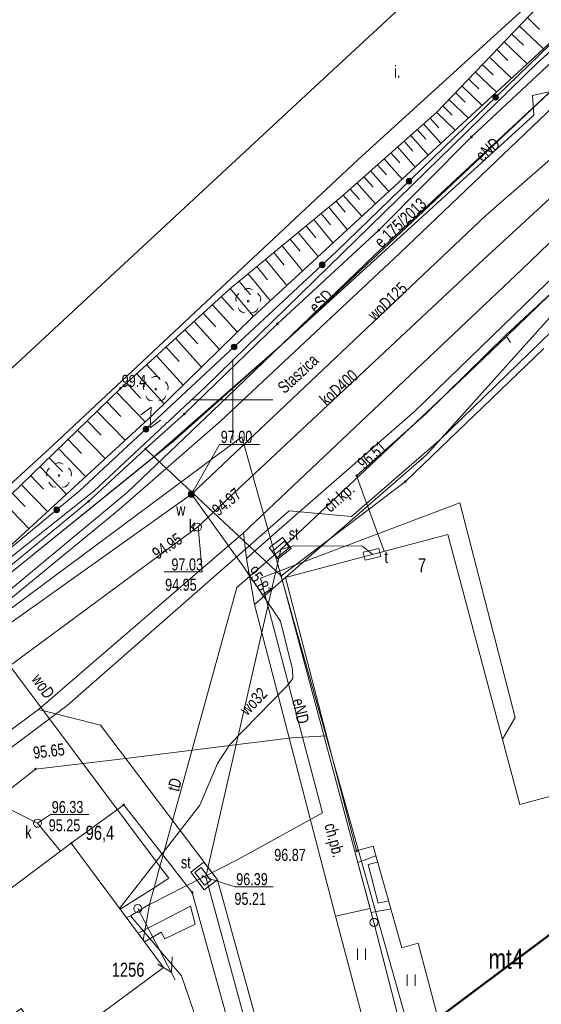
# Model space of a CAD drawing. Header units: metres. Extents: x -320 to 5572509, y -47 to 5960263.
# Tile 57 of 59: x 5572437 to 5572469, y 5960162 to 5960224. Entities that reach past the tile are written whole.
import ezdxf

# ---------------------------------------------------------------- set-up
doc = ezdxf.new("R2010")
doc.units = ezdxf.units.M
doc.header["$MEASUREMENT"] = 0
for name, color, linetype in [('000_Inne__niezydentyfikowane_', 7, 'Continuous'), ('202-Punkt_graniczny_stabilizowa', 7, 'Continuous'), ('203-Punkt_zalamania_granicy_dzi', 7, 'Continuous'), ('218-Granica_uzytku', 7, 'Continuous'), ('219-Linia_granicy', 7, 'Continuous'), ('312-Budynek__powierzchnia_', 7, 'Continuous'), ('312-Numer_ewidencyjny_budynku', 7, 'Continuous'), ('312-Numer_ewidencyjny_budynku-A', 7, 'Continuous'), ('352-schody__powierzchnia_', 7, 'Continuous'), ('403-Punkt_okreslonej_wysokosci', 7, 'Continuous'), ('403-Punkt_okreslonej_wysokosci-', 7, 'Continuous'), ('422-Kraweznik_jezdni', 7, 'Continuous'), ('423-Krawedz_chodnika', 7, 'Continuous'), ('450-Sciana_oporowa_symb__osiowy', 7, 'Continuous'), ('585-Os_przewodu-SEPOD_-_ob__pro', 7, 'Continuous'), ('801-Punkt_okreslonej_wysokosci', 7, 'Continuous'), ('902-Ogrodzenie_trwale_symb_', 7, 'Continuous'), ('991-Przehaczenie', 7, 'Continuous'), ('994-Nazwa_ulicy', 7, 'Continuous'), ('budynek_pomiar', 7, 'Continuous'), ('chodnik_kostka_prefabrykowana', 7, 'Continuous'), ('chodnik_plyty_betonowe', 7, 'Continuous'), ('drzewo_lisciaste__punkt_', 7, 'Continuous'), ('jezdnia_masa_bitumiczna', 7, 'Continuous'), ('komora_podziemna_-_przewod_tele', 7, 'Continuous'), ('kraweznik', 7, 'Continuous'), ('kraweznik__linia_', 7, 'Continuous'), ('Nowe_810-G Ogólne', 7, 'Continuous'), ('plac__powierzchnia_', 7, 'Continuous'), ('plac__powierzchnia_-Atr17', 7, 'Continuous'), ('przewod_elektroenergetyczny__li', 7, 'Continuous'), ('przewod_gazowy__linia_', 7, 'Continuous'), ('przewod_inny__linia_', 7, 'Continuous'), ('przewod_kanalizacyjny__linia_', 7, 'Continuous'), ('przewod_kanalizacyjny__linia_-A', 7, 'Continuous'), ('przewod_telekomunikacyjny__lini', 7, 'Continuous'), ('przewod_wodociagowy__linia_', 7, 'Continuous'), ('przewod_wodociagowy__linia_-Atr', 7, 'Continuous'), ('punkt_o_okreslonej_wysokosci__s', 7, 'Continuous'), ('punkt_wysokosciowy_naturalny', 7, 'Continuous'), ('punkt_wysokosciowy_naturalny-At', 7, 'Continuous'), ('rzedne_teren', 7, 'Continuous'), ('schody', 7, 'Continuous'), ('siatka500', 7, 'Continuous'), ('skarpa_nieumocniona__powierzchn', 7, 'Continuous'), ('slup_EN', 7, 'Continuous'), ('szafa_kablowa__punkt_', 7, 'Continuous'), ('szafa_sterownicza_-_siec_teleko', 7, 'Continuous'), ('szafa_telekomunikacyjna__punkt_', 7, 'Continuous'), ('trawnik', 7, 'Continuous'), ('wlaz_okragly_-_siec_kanalizacyj', 7, 'Continuous'), ('ZAKRES', 7, 'Continuous'), ('zasuwa_-_siec_wodociagowa__punk', 7, 'Continuous')]:
    doc.layers.add(name, color=color, linetype=linetype)
doc.styles.add('GENERATED_STYLE_1', font='arial.ttf')

# ---------------------------------------------------------------- blocks, each defined once
blk = doc.blocks.new('SUSM04_01')
at = {"layer": 'slup_EN', "color": 7, "lineweight": 13}
blk.add_circle((0, 0), 0.25, dxfattribs=at)
blk = doc.blocks.new('SUPE04', base_point=(0, 0))
at = {"layer": 'slup_EN', "color": 7, "lineweight": 13}
for p, q in [((0, 0), (5, 0)), ((3.65, 0.5), (4.5, 0)), ((4.5, 0), (3.65, -0.5))]:
    blk.add_line(p, q, dxfattribs=at)
blk = doc.blocks.new('EGBP04_2a')
at = {"layer": '202-Punkt_graniczny_stabilizowa', "color": 7, "lineweight": 13}
blk.add_circle((0, 0), 0.25, dxfattribs=at)
blk = doc.blocks.new('EGBP04_03')
at = {"layer": '203-Punkt_zalamania_granicy_dzi', "color": 7, "lineweight": 13}
blk.add_circle((0, 0), 0.05, dxfattribs=at)
blk = doc.blocks.new('RTPW01')
at = {"layer": '801-Punkt_okreslonej_wysokosci', "color": 7, "lineweight": 13}
blk.add_circle((0, 0), 0.05, dxfattribs=at)
blk = doc.blocks.new('991')
at = {"layer": '991-Przehaczenie', "color": 7, "lineweight": 13}
for p, q in [((-0.4, 0.5), (0.4, 0.5)), ((0.4, 0.5), (-0.4, -0.5)), ((-0.4, -0.5), (0.4, -0.5))]:
    blk.add_line(p, q, dxfattribs=at)
blk = doc.blocks.new('US22')
at = {"layer": 'wlaz_okragly_-_siec_kanalizacyj', "color": 7, "lineweight": 13}
for p, q in [((-0.2475, -0.0356), (-0.2274, 0.1039)), ((-0.2274, 0.1039), (-0.1352, 0.2103)), ((-0.1352, 0.2103), (0, 0.25)), ((0, 0.25), (0.1352, 0.2103)), ((0.1352, 0.2103), (0.2274, 0.1039)), ((0.2274, 0.1039), (0.2475, -0.0356)), ((-0.1889, -0.1637), (-0.2475, -0.0356)), ((-0.0704, -0.2399), (-0.1889, -0.1637)), ((0.0704, -0.2399), (-0.0704, -0.2399)), ((0.1889, -0.1637), (0.0704, -0.2399)), ((0.2475, -0.0356), (0.1889, -0.1637))]:
    blk.add_line(p, q, dxfattribs=at)
blk = doc.blocks.new('US17')
at = {"layer": 'szafa_kablowa__punkt_', "color": 7, "lineweight": 13}
for p, q in [((-0.5, 0.25), (0.5, 0.25)), ((-0.5, -0.25), (-0.5, 0.25)), ((0.5, -0.25), (0.5, 0.25)), ((-0.5, -0.25), (0.5, -0.25))]:
    blk.add_line(p, q, dxfattribs=at)
blk = doc.blocks.new('US19')
at = {"layer": 'szafa_sterownicza_-_siec_teleko', "color": 7, "lineweight": 13}
for p, q in [((-0.5, 0.25), (0.5, 0.25)), ((-0.5, -0.25), (-0.5, 0.25)), ((0.5, -0.25), (0.5, 0.25)), ((-0.5, -0.25), (0.5, -0.25))]:
    blk.add_line(p, q, dxfattribs=at)
blk = doc.blocks.new('PW01')
at = {"layer": 'punkt_o_okreslonej_wysokosci__s', "color": 7, "lineweight": 13}
for p, q in [((-0.045, 0), (-0.0318, 0.0318)), ((-0.0318, -0.0318), (-0.045, 0)), ((-0.0318, 0.0318), (0, 0.045)), ((0, 0.045), (0.0318, 0.0318)), ((0.0318, 0.0318), (0.045, 0)), ((0.045, 0), (0.0318, -0.0318)), ((0, -0.045), (-0.0318, -0.0318)), ((0.0318, -0.0318), (0, -0.045))]:
    blk.add_line(p, q, dxfattribs=at)
blk = doc.blocks.new('SUUS25')
at = {"layer": 'zasuwa_-_siec_wodociagowa__punk', "color": 7, "lineweight": 13}
for radius in [0.2, 0.18, 0.16, 0.14, 0.12, 0.1, 0.08, 0.06, 0.04, 0.02]:
    blk.add_circle((0, 0), radius, dxfattribs=at)
blk = doc.blocks.new('OP021')
at = {"layer": 'drzewo_lisciaste__punkt_', "color": 7, "lineweight": 13}
for p, q in [((-0.261, 0.7031), (-0.0939, 0.7888)), ((-0.0939, 0.7888), (0.0939, 0.7888)), ((0.0939, 0.7888), (0.261, 0.7031)), ((-0.7787, 0.1556), (-0.7206, 0.3337)), ((-0.7494, -0.0294), (-0.7787, 0.1556)), ((-0.7206, 0.3337), (-0.5879, 0.4658)), ((-0.05, 0), (-0.0354, 0.0354)), ((-0.0354, -0.0354), (-0.05, 0)), ((-0.0354, 0.0354), (0, 0.05)), ((0, 0.05), (0.0354, 0.0354)), ((0.0354, 0.0354), (0.05, 0)), ((0.05, 0), (0.0354, -0.0354)), ((0.5879, 0.4658), (0.7206, 0.3337)), ((0.7206, 0.3337), (0.7787, 0.1556)), ((0.7787, 0.1556), (0.7494, -0.0294)), ((-0.5394, -0.5834), (-0.6244, -0.4155)), ((-0.3871, -0.694), (-0.5394, -0.5834)), ((0, -0.05), (-0.0354, -0.0354)), ((0.0354, -0.0354), (0, -0.05)), ((0.5394, -0.5834), (0.3871, -0.694)), ((0.6244, -0.4155), (0.5394, -0.5834)), ((-0.201, -0.7226), (-0.3871, -0.694)), ((0.3871, -0.694), (0.201, -0.7226))]:
    blk.add_line(p, q, dxfattribs=at)
blk = doc.blocks.new('PTTU04_01')
at = {"layer": 'trawnik', "color": 7, "lineweight": 13}
for p, q in [((-0.25, -0.35), (-0.25, 0.35)), ((0.25, -0.35), (0.25, 0.35))]:
    blk.add_line(p, q, dxfattribs=at)
blk = doc.blocks.new('RTPW02')
at = {"layer": 'rzedne_teren', "color": 7, "lineweight": 13}
blk.add_circle((0, 0), 0.05, dxfattribs=at)

msp = doc.modelspace()

# ---------------------------------------------------------------- linework, layer by layer
at = {"layer": '000_Inne__niezydentyfikowane_', "color": 7, "lineweight": 13, "flags": 128}
for points in [[(5572468.34, 5960223.79), (5572469.1, 5960223.05)], [(5572467.84, 5960223.27), (5572469.34, 5960221.84)], [(5572466.89, 5960222.28), (5572468.33, 5960220.9)], [(5572467.36, 5960222.77), (5572468.1, 5960222.07)], [(5572466.43, 5960221.79), (5572467.13, 5960221.12)], [(5572465.98, 5960221.32), (5572467.35, 5960220.01)], [(5572465.1, 5960220.41), (5572466.42, 5960219.15)], [(5572465.53, 5960220.86), (5572466.21, 5960220.22)], [(5572464.68, 5960219.97), (5572465.32, 5960219.35)], [(5572464.26, 5960219.53), (5572465.53, 5960218.32)], [(5572463.46, 5960218.69), (5572464.67, 5960217.53)], [(5572463.86, 5960219.11), (5572464.47, 5960218.52)], [(5572463.07, 5960218.29), (5572463.66, 5960217.72)], [(5572462.29, 5960217.53), (5572462.82, 5960216.93)], [(5572462.69, 5960217.89), (5572463.85, 5960216.78)], [(5572461.48, 5960216.82), (5572462.02, 5960216.21)], [(5572461.88, 5960217.17), (5572462.96, 5960215.96)], [(5572460.67, 5960216.09), (5572461.21, 5960215.47)], [(5572461.07, 5960216.46), (5572462.16, 5960215.23)], [(5572460.25, 5960215.73), (5572461.36, 5960214.48)], [(5572459.42, 5960214.99), (5572460.54, 5960213.73)], [(5572459.84, 5960215.36), (5572460.4, 5960214.74)], [(5572458.58, 5960214.25), (5572459.71, 5960212.97)], [(5572459.01, 5960214.62), (5572459.57, 5960213.99)], [(5572458.16, 5960213.87), (5572458.73, 5960213.23)], [(5572457.3, 5960213.11), (5572457.88, 5960212.46)], [(5572457.73, 5960213.49), (5572458.88, 5960212.2)], [(5572456.87, 5960212.73), (5572458.03, 5960211.42)], [(5572455.97, 5960211.98), (5572457.12, 5960210.59)], [(5572456.43, 5960212.36), (5572456.99, 5960211.67)], [(5572455.04, 5960211.21), (5572456.23, 5960209.77)], [(5572455.51, 5960211.6), (5572456.09, 5960210.89)], [(5572454.56, 5960210.82), (5572455.17, 5960210.08)], [(5572453.57, 5960210), (5572454.2, 5960209.24)], [(5572454.07, 5960210.41), (5572455.31, 5960208.91)], [(5572453.07, 5960209.59), (5572454.35, 5960208.03)], [(5572452.03, 5960208.73), (5572453.36, 5960207.12)], [(5572452.55, 5960209.16), (5572453.2, 5960208.37)], [(5572451.49, 5960208.29), (5572452.17, 5960207.47)], [(5572450.95, 5960207.84), (5572452.33, 5960206.17)], [(5572449.84, 5960206.92), (5572451.27, 5960205.2)], [(5572450.4, 5960207.38), (5572451.1, 5960206.53)], [(5572449.28, 5960206.42), (5572450.05, 5960205.58)], [(5572448.73, 5960205.92), (5572450.27, 5960204.22)], [(5572448.16, 5960205.4), (5572448.95, 5960204.54)], [(5572447.59, 5960204.88), (5572449.18, 5960203.14)], [(5572446.43, 5960203.83), (5572448.05, 5960202.04)], [(5572447.02, 5960204.36), (5572447.82, 5960203.48)], [(5572445.84, 5960203.29), (5572446.66, 5960202.38)], [(5572445.24, 5960202.74), (5572446.9, 5960200.91)], [(5572444.63, 5960202.19), (5572445.47, 5960201.26)], [(5572444.01, 5960201.63), (5572445.72, 5960199.75)], [(5572443.39, 5960201.06), (5572444.25, 5960200.11)], [(5572442.76, 5960200.48), (5572444.55, 5960198.63)], [(5572442.15, 5960199.88), (5572443.03, 5960198.97)], [(5572441.53, 5960199.29), (5572443.29, 5960197.48)], [(5572440.93, 5960198.7), (5572441.8, 5960197.8)], [(5572440.33, 5960198.12), (5572442.05, 5960196.34)], [(5572439.73, 5960197.55), (5572440.58, 5960196.66)], [(5572439.14, 5960196.97), (5572440.83, 5960195.23)], [(5572438.55, 5960196.41), (5572439.39, 5960195.54)], [(5572437.4, 5960195.29), (5572438.22, 5960194.44)], [(5572437.98, 5960195.85), (5572439.64, 5960194.13)], [(5572436.83, 5960194.74), (5572438.46, 5960193.06)], [(5572436.27, 5960194.2), (5572437.08, 5960193.36)], [(5572435.71, 5960193.66), (5572437.31, 5960192)]]:
    msp.add_lwpolyline(points, dxfattribs=at)
at = {"layer": '218-Granica_uzytku', "color": 3, "lineweight": 18, "flags": 128}
for points in [[(5572464.86, 5960216.36), (5572472.066, 5960223.073)], [(5572472.066, 5960223.073), (5572464.86, 5960216.36)], [(5572459.08, 5960210.54), (5572464.86, 5960216.36)], [(5572464.86, 5960216.36), (5572459.08, 5960210.54)], [(5572452.78, 5960204.73), (5572459.08, 5960210.54)], [(5572459.08, 5960210.54), (5572452.78, 5960204.73)], [(5572446.99, 5960199.12), (5572452.78, 5960204.73)], [(5572452.78, 5960204.73), (5572446.99, 5960199.12)], [(5572460.75, 5960194.92), (5572469.37, 5960203.19)], [(5572469.37, 5960203.19), (5572460.75, 5960194.92)], [(5572444.57, 5960196.95), (5572446.99, 5960199.12)], [(5572446.99, 5960199.12), (5572444.57, 5960196.95)], [(5572441.03, 5960193.69), (5572444.57, 5960196.95)], [(5572444.57, 5960196.95), (5572441.03, 5960193.69)], [(5572453.02, 5960189.05), (5572460.75, 5960194.92)], [(5572460.75, 5960194.92), (5572453.02, 5960189.05)], [(5572435.23, 5960188.92), (5572441.03, 5960193.69)], [(5572441.03, 5960193.69), (5572435.23, 5960188.92)], [(5572458.79, 5960167.49), (5572453.02, 5960189.05)], [(5572453.02, 5960189.05), (5572458.79, 5960167.49)], [(5572443.21, 5960174.8), (5572439.94, 5960172.41)], [(5572439.94, 5960172.41), (5572443.21, 5960174.8)], [(5572447.48, 5960169.35), (5572443.21, 5960174.8)], [(5572443.21, 5960174.8), (5572447.48, 5960169.35)], [(5572439.94, 5960172.41), (5572435.61, 5960169.18)], [(5572435.61, 5960169.18), (5572439.94, 5960172.41)], [(5572460.19, 5960123.56), (5572447.48, 5960169.35)], [(5572447.48, 5960169.35), (5572460.19, 5960123.56)], [(5572470.58, 5960121.68), (5572458.79, 5960167.49)], [(5572458.79, 5960167.49), (5572470.58, 5960121.68)]]:
    msp.add_lwpolyline(points, dxfattribs=at)
at = {"layer": '219-Linia_granicy', "color": 178, "lineweight": 18, "flags": 128}
for points in [[(5572472.066, 5960223.073), (5572464.86, 5960216.36)], [(5572464.86, 5960216.36), (5572459.08, 5960210.54)], [(5572459.08, 5960210.54), (5572452.78, 5960204.73)], [(5572452.78, 5960204.73), (5572446.99, 5960199.12)], [(5572469.37, 5960203.19), (5572460.75, 5960194.92)], [(5572446.99, 5960199.12), (5572444.57, 5960196.95)], [(5572444.57, 5960196.95), (5572441.03, 5960193.69)], [(5572453.02, 5960189.05), (5572444.57, 5960196.95)], [(5572460.75, 5960194.92), (5572453.02, 5960189.05)], [(5572441.03, 5960193.69), (5572435.23, 5960188.92)], [(5572458.79, 5960167.49), (5572453.02, 5960189.05)], [(5572443.21, 5960174.8), (5572439.94, 5960172.41)], [(5572447.48, 5960169.35), (5572443.21, 5960174.8)], [(5572439.94, 5960172.41), (5572435.61, 5960169.18)], [(5572460.19, 5960123.56), (5572447.48, 5960169.35)], [(5572470.58, 5960121.68), (5572458.79, 5960167.49)]]:
    msp.add_lwpolyline(points, dxfattribs=at)
at = {"layer": '312-Budynek__powierzchnia_', "color": 7, "lineweight": 13, "flags": 128}
for points in [[(5572453.28, 5960188.94), (5572463.38, 5960191.63)], [(5572463.38, 5960191.63), (5572467.88, 5960174.82)], [(5572457.71, 5960171.94), (5572453.28, 5960188.94)], [(5572467.88, 5960174.82), (5572470.34, 5960175.48)], [(5572458.73, 5960172.23), (5572457.71, 5960171.94)], [(5572460.53, 5960165.91), (5572458.73, 5960172.23)], [(5572461.54, 5960166.2), (5572460.53, 5960165.91)], [(5572466.78, 5960146.46), (5572461.54, 5960166.2)]]:
    msp.add_lwpolyline(points, dxfattribs=at)
at = {"layer": '352-schody__powierzchnia_', "color": 7, "lineweight": 13, "flags": 128}
for points in [[(5572459.84, 5960168.34), (5572458.62, 5960168.11), (5572457.79, 5960171.21), (5572458.9, 5960171.63)], [(5572458.558, 5960168.343), (5572457.79, 5960171.21), (5572458.9, 5960171.63)], [(5572459.69, 5960168.82), (5572459.05, 5960168.68), (5572458.43, 5960171.09), (5572459.01, 5960171.23)], [(5572459.69, 5960168.82), (5572459.05, 5960168.68), (5572458.43, 5960171.09), (5572459.01, 5960171.23)], [(5572459.84, 5960168.34), (5572458.62, 5960168.11), (5572458.558, 5960168.343)]]:
    msp.add_lwpolyline(points, dxfattribs=at)
at = {"layer": '422-Kraweznik_jezdni', "color": 7, "lineweight": 13, "flags": 128}
for points in [[(5572404.041, 5960202.043), (5572404.06, 5960201.91), (5572405.93, 5960191.32), (5572408.75, 5960179.61), (5572409.75, 5960177.07), (5572411.3, 5960175.33), (5572412.83, 5960174.17), (5572413.97, 5960173.91), (5572415.48, 5960173.74), (5572416.54, 5960174.05), (5572423.06, 5960178.16), (5572429.5, 5960182.41), (5572433.49, 5960185.45), (5572442.93, 5960193.17), (5572449.24, 5960198.68), (5572460.4, 5960209.13), (5572470.47, 5960218.72), (5572472.776, 5960220.901)], [(5572474.812, 5960214.668), (5572468, 5960208.1)], [(5572468, 5960208.1), (5572450.66, 5960191.72)], [(5572437.9, 5960180.74), (5572420.52, 5960167.87)], [(5572437.9, 5960180.74), (5572441.76, 5960179.75)], [(5572441.76, 5960179.75), (5572449.04, 5960170.14)], [(5572449.04, 5960170.14), (5572455.38, 5960147.24)], [(5572456.4, 5960167.87), (5572464.15, 5960138.66)]]:
    msp.add_lwpolyline(points, dxfattribs=at)
at = {"layer": '423-Krawedz_chodnika', "color": 7, "lineweight": 13, "flags": 128}
for points in [[(5572475.01, 5960212.54), (5572461.339, 5960199.293)], [(5572462.06, 5960196.587), (5572473, 5960208.76)]]:
    msp.add_lwpolyline(points, dxfattribs=at)
at = {"layer": '450-Sciana_oporowa_symb__osiowy', "color": 7, "lineweight": 13, "flags": 128}
msp.add_lwpolyline([(5572417.92, 5960177.44), (5572427.52, 5960183.57), (5572434.39, 5960188.8), (5572441.34, 5960194.32), (5572448.3, 5960200.81), (5572455.04, 5960207.39), (5572468.97, 5960220.97), (5572471.893, 5960223.603)], dxfattribs=at)
at = {"layer": '585-Os_przewodu-SEPOD_-_ob__pro', "color": 1, "lineweight": 18, "flags": 128}
msp.add_lwpolyline([(5572472.512, 5960221.71), (5572470.4, 5960219.76), (5572453.01, 5960203.41), (5572445.09, 5960196.46), (5572435.13, 5960188.41), (5572429.07, 5960183.88), (5572427.56, 5960182.46), (5572424.36, 5960180.41), (5572414.43, 5960174.42), (5572413.1, 5960174.45), (5572411.1, 5960175.98), (5572408.97, 5960180.3), (5572401.73, 5960178.88), (5572397.411, 5960199.08)], dxfattribs=at)
at = {"layer": '902-Ogrodzenie_trwale_symb_', "color": 7, "lineweight": 13, "flags": 128}
msp.add_lwpolyline([(5572471.753, 5960224.031), (5572456.47, 5960209.24), (5572440.44, 5960194.31), (5572434.48, 5960189.41), (5572432.64, 5960187.89), (5572426.05, 5960183.16), (5572418.66, 5960178.76), (5572414.82, 5960187.15), (5572413.38, 5960203.33), (5572413.093, 5960206.586)], dxfattribs=at)
at = {"layer": '902-Ogrodzenie_trwale_symb_', "color": 7, "lineweight": 13}
for centre, radius in [((5572466.364, 5960218.815), 0.175), ((5572466.364, 5960218.815), 0.157), ((5572466.364, 5960218.815), 0.14), ((5572466.364, 5960218.815), 0.122), ((5572466.364, 5960218.815), 0.105), ((5572466.364, 5960218.815), 0.0875), ((5572466.364, 5960218.815), 0.07), ((5572466.364, 5960218.815), 0.0525), ((5572466.364, 5960218.815), 0.035), ((5572460.975, 5960213.599), 0.175), ((5572460.975, 5960213.599), 0.157), ((5572460.975, 5960213.599), 0.14), ((5572460.975, 5960213.599), 0.122), ((5572460.975, 5960213.599), 0.105), ((5572460.975, 5960213.599), 0.0875), ((5572460.975, 5960213.599), 0.07), ((5572460.975, 5960213.599), 0.0525), ((5572460.975, 5960213.599), 0.035), ((5572455.569, 5960208.401), 0.175), ((5572455.569, 5960208.401), 0.157), ((5572455.569, 5960208.401), 0.14), ((5572455.569, 5960208.401), 0.122), ((5572455.569, 5960208.401), 0.105), ((5572455.569, 5960208.401), 0.0875), ((5572455.569, 5960208.401), 0.07), ((5572455.569, 5960208.401), 0.0525), ((5572455.569, 5960208.401), 0.035), ((5572450.081, 5960203.289), 0.175), ((5572450.081, 5960203.289), 0.157), ((5572450.081, 5960203.289), 0.14), ((5572450.081, 5960203.289), 0.122), ((5572450.081, 5960203.289), 0.105), ((5572450.081, 5960203.289), 0.0875), ((5572450.081, 5960203.289), 0.07), ((5572450.081, 5960203.289), 0.0525), ((5572450.081, 5960203.289), 0.035), ((5572444.592, 5960198.178), 0.175), ((5572444.592, 5960198.178), 0.157), ((5572444.592, 5960198.178), 0.14), ((5572444.592, 5960198.178), 0.122), ((5572444.592, 5960198.178), 0.105), ((5572444.592, 5960198.178), 0.0875), ((5572444.592, 5960198.178), 0.07), ((5572444.592, 5960198.178), 0.0525), ((5572444.592, 5960198.178), 0.035), ((5572439.03, 5960193.151), 0.175), ((5572439.03, 5960193.151), 0.157), ((5572439.03, 5960193.151), 0.14), ((5572439.03, 5960193.151), 0.122), ((5572439.03, 5960193.151), 0.105), ((5572439.03, 5960193.151), 0.0875), ((5572439.03, 5960193.151), 0.07), ((5572439.03, 5960193.151), 0.0525), ((5572439.03, 5960193.151), 0.035)]:
    msp.add_circle(centre, radius, dxfattribs=at)
at = {"layer": 'budynek_pomiar', "color": 7, "lineweight": 13, "flags": 128}
msp.add_lwpolyline([(5572434.17, 5960171.16), (5572435.61, 5960169.18), (5572439.94, 5960172.41), (5572445.69, 5960164.68), (5572438.73, 5960159.54), (5572436.83, 5960162.14), (5572428.08, 5960155.75), (5572426.16, 5960158.38), (5572424.95, 5960157.49), (5572421.83, 5960161.69), (5572423.02, 5960162.68)], close=True, dxfattribs=at)
for points in [[(5572439.94, 5960172.41), (5572439.273, 5960171.912)], [(5572442.982, 5960168.321), (5572442.954, 5960168.358)]]:
    msp.add_lwpolyline(points, dxfattribs=at)
at = {"layer": 'chodnik_kostka_prefabrykowana', "color": 7, "lineweight": 13, "flags": 128}
for points in [[(5572461.339, 5960199.293), (5572452.562, 5960191.636)], [(5572462.06, 5960196.587), (5572453.28, 5960188.94)], [(5572450.844, 5960190.137), (5572452.562, 5960191.636)], [(5572451.357, 5960187.265), (5572453.28, 5960188.94)]]:
    msp.add_lwpolyline(points, dxfattribs=at)
at = {"layer": 'chodnik_plyty_betonowe', "color": 7, "lineweight": 13, "flags": 128}
msp.add_lwpolyline([(5572456.4, 5960167.87), (5572458.558, 5960168.343)], dxfattribs=at)
at = {"layer": 'jezdnia_masa_bitumiczna', "color": 7, "lineweight": 13, "flags": 128}
msp.add_lwpolyline([(5572437.9, 5960180.74), (5572450.66, 5960191.72)], dxfattribs=at)
at = {"layer": 'komora_podziemna_-_przewod_tele', "color": 30, "lineweight": 18, "flags": 128}
for points in [[(5572452.26, 5960190.79), (5572453.09, 5960191.44), (5572453.63, 5960190.76), (5572452.8, 5960190.1)], [(5572448.2, 5960171.24), (5572449.04, 5960170.14), (5572448.22, 5960169.51), (5572447.38, 5960170.62)]]:
    msp.add_lwpolyline(points, close=True, dxfattribs=at)
at = {"layer": 'kraweznik', "color": 7, "lineweight": 13, "flags": 128}
for points in [[(5572450.844, 5960190.137), (5572450.66, 5960191.72)], [(5572451.357, 5960187.265), (5572450.844, 5960190.137)], [(5572456.4, 5960167.87), (5572451.357, 5960187.265)]]:
    msp.add_lwpolyline(points, dxfattribs=at)
at = {"layer": 'kraweznik__linia_', "color": 7, "lineweight": 13, "flags": 128}
for points in [[(5572469.031, 5960232.365), (5572454.84, 5960219.22), (5572435.08, 5960200.91), (5572422.63, 5960189.41)], [(5572422.63, 5960189.41), (5572425.98, 5960185.44), (5572438.83, 5960197.21), (5572457.78, 5960214.94), (5572470.847, 5960226.805)]]:
    msp.add_lwpolyline(points, dxfattribs=at)
at = {"layer": 'Nowe_810-G Ogólne', "color": 6, "lineweight": 50}
msp.add_line((5572412.905, 5960124.279), (5572470.053, 5960166.963), dxfattribs=at)
at = {"layer": 'plac__powierzchnia_', "color": 7, "lineweight": 13, "flags": 128}
for points in [[(5572469.031, 5960232.365), (5572454.84, 5960219.22), (5572435.08, 5960200.91), (5572422.63, 5960189.41)], [(5572422.63, 5960189.41), (5572425.98, 5960185.44), (5572438.83, 5960197.21), (5572457.78, 5960214.94), (5572470.847, 5960226.805)]]:
    msp.add_lwpolyline(points, dxfattribs=at)
at = {"layer": 'przewod_elektroenergetyczny__li', "color": 1, "lineweight": 18, "flags": 128}
for points in [[(5572396.935, 5960198.916), (5572400.94, 5960178.88), (5572401.78, 5960174.63), (5572410.43, 5960177.46), (5572411.31, 5960178.71), (5572413.9, 5960176.69), (5572417.05, 5960176.14), (5572427.22, 5960182.49), (5572435.13, 5960188.41), (5572435.28, 5960187.82), (5572435.13, 5960188.41), (5572446.28, 5960197.41), (5572453.01, 5960203.41), (5572468.74, 5960217.71), (5572468.67, 5960218.93), (5572470.06, 5960219.24), (5572472.496, 5960221.757)], [(5572397.501, 5960199.112), (5572397.85, 5960197.29), (5572400.58, 5960184.39), (5572401.57, 5960178.52), (5572409.18, 5960180.53), (5572410.55, 5960177.49), (5572411.1, 5960175.98), (5572416.11, 5960174.85), (5572429.42, 5960182.69), (5572435.18, 5960187.41), (5572443.43, 5960194.24), (5572449.65, 5960200.16), (5572458.85, 5960209.02), (5572470.4, 5960219.76), (5572472.512, 5960221.71)], [(5572452.089, 5960187.515), (5572451.72, 5960188.91), (5572464.14, 5960193.59), (5572467.58, 5960180.24), (5572466.79, 5960178.89)], [(5572453.463, 5960182.319), (5572452.089, 5960187.515)], [(5572444.807, 5960168.604), (5572450.36, 5960171.43), (5572455.58, 5960174.31), (5572453.463, 5960182.319)], [(5572443.62, 5960167.89), (5572444.76, 5960168.58)], [(5572444.76, 5960168.58), (5572444.807, 5960168.604)], [(5572443.377, 5960167.79), (5572443.62, 5960167.89)], [(5572443.62, 5960167.89), (5572446.81, 5960164.17), (5572449.17, 5960157.26), (5572450.31, 5960152.83), (5572450.4, 5960152.11), (5572450.66, 5960151.67), (5572452.71, 5960144.06), (5572457.52, 5960126.59), (5572457.83, 5960125.52)]]:
    msp.add_lwpolyline(points, dxfattribs=at)
at = {"layer": 'przewod_gazowy__linia_', "color": 30, "lineweight": 18, "flags": 128}
msp.add_lwpolyline([(5572404.21, 5960152.58), (5572418.23, 5960154.05), (5572417.58, 5960164.44), (5572427.01, 5960171.29), (5572432.69, 5960175.69), (5572435.05, 5960177.51), (5572439.69, 5960180.99), (5572453.51, 5960193.09), (5572457.4, 5960192.74), (5572462.85, 5960197.46), (5572476.202, 5960210.411)], dxfattribs=at)
at = {"layer": 'przewod_inny__linia_', "color": 7, "lineweight": 13, "flags": 128}
for points in [[(5572459.42, 5960190.58), (5572457.71, 5960195.28), (5572462.02, 5960199.13), (5572467.03, 5960204.05), (5572475.667, 5960212.049)], [(5572404.266, 5960202.15), (5572405.79, 5960192.47), (5572407.8, 5960182.86), (5572410.42, 5960178.28), (5572412.32, 5960176.18), (5572413.53, 5960174.38), (5572417.26, 5960164.84), (5572418.86, 5960161.89), (5572425.16, 5960167.22), (5572434.48, 5960174.5), (5572437.72, 5960177.03), (5572443.31, 5960177.69), (5572453.66, 5960178.97), (5572455.85, 5960179.09)]]:
    msp.add_lwpolyline(points, dxfattribs=at)
at = {"layer": 'przewod_kanalizacyjny__linia_', "color": 34, "lineweight": 18, "flags": 128}
for points in [[(5572410.48, 5960164.95), (5572417.21, 5960169.65), (5572428.89, 5960178.15), (5572447.8, 5960192.08), (5572465.32, 5960208.46), (5572474.18, 5960216.603)], [(5572428.89, 5960178.15), (5572437.84, 5960173.66), (5572439.273, 5960171.912)]]:
    msp.add_lwpolyline(points, dxfattribs=at)
at = {"layer": 'przewod_telekomunikacyjny__lini', "color": 30, "lineweight": 18, "flags": 128}
for points in [[(5572452.99, 5960190.69), (5572464.18, 5960201.2), (5572467.05, 5960203.93), (5572467.3, 5960203.56), (5572467.05, 5960203.93), (5572475.606, 5960212.236)], [(5572461.13, 5960123.78), (5572460.83, 5960124.44), (5572452.78, 5960153.93), (5572448.33, 5960170.33), (5572452.99, 5960190.69)], [(5572451.062, 5960189.03), (5572452.99, 5960190.69)], [(5572452.99, 5960190.69), (5572453.76, 5960190.92), (5572458.07, 5960190.9), (5572458.67, 5960190.39)], [(5572445.721, 5960171.923), (5572450.25, 5960188.33), (5572451.062, 5960189.03)], [(5572445.46, 5960170.976), (5572445.721, 5960171.923)], [(5572445.094, 5960169.648), (5572445.46, 5960170.976)], [(5572444.807, 5960168.604), (5572444.81, 5960168.62), (5572445.094, 5960169.648)], [(5572444.429, 5960166.375), (5572444.807, 5960168.604)]]:
    msp.add_lwpolyline(points, dxfattribs=at)
at = {"layer": 'przewod_wodociagowy__linia_', "color": 7, "lineweight": 20, "flags": 128}
for points in [[(5572434.81, 5960185.17), (5572447.42, 5960194.13), (5572465.76, 5960211.47), (5572473.621, 5960218.314)], [(5572447.42, 5960194.13), (5572450.73, 5960189.52), (5572451.062, 5960189.03)], [(5572451.062, 5960189.03), (5572452.089, 5960187.515)], [(5572452.089, 5960187.515), (5572452.96, 5960186.23), (5572453.71, 5960183.22), (5572453.74, 5960182.66), (5572453.463, 5960182.319)], [(5572434.81, 5960185.17), (5572445.228, 5960171.286)], [(5572453.463, 5960182.319), (5572453.3, 5960182.12), (5572449.82, 5960178.55), (5572449.05, 5960177.38), (5572447.94, 5960174.78), (5572445.721, 5960171.923)], [(5572445.721, 5960171.923), (5572445.228, 5960171.286)], [(5572445.228, 5960171.286), (5572442.954, 5960168.358)], [(5572445.46, 5960170.976), (5572446.02, 5960170.23), (5572445.094, 5960169.648)], [(5572445.228, 5960171.286), (5572445.46, 5960170.976)], [(5572445.094, 5960169.648), (5572442.982, 5960168.321)]]:
    msp.add_lwpolyline(points, dxfattribs=at)
at = {"layer": 'punkt_o_okreslonej_wysokosci__s', "color": 7, "lineweight": 13, "flags": 128}
msp.add_lwpolyline([(5572447.42, 5960194.13), (5572449.17, 5960197.22), (5572451.665, 5960197.22)], dxfattribs=at)
at = {"layer": 'punkt_o_okreslonej_wysokosci__s', "color": 34, "lineweight": 18, "flags": 128}
for points in [[(5572447.848, 5960192.111), (5572448.101, 5960189.291), (5572445.72, 5960189.291)], [(5572437.84, 5960173.66), (5572438.647, 5960174.198), (5572441.028, 5960174.198)]]:
    msp.add_lwpolyline(points, dxfattribs=at)
at = {"layer": 'punkt_o_okreslonej_wysokosci__s', "color": 30, "lineweight": 18, "flags": 128}
msp.add_lwpolyline([(5572448.13, 5960170.35), (5572450.132, 5960169.71), (5572452.513, 5960169.71)], dxfattribs=at)
at = {"layer": 'schody', "color": 7, "lineweight": 13, "flags": 128}
msp.add_lwpolyline([(5572444.11, 5960166.81), (5572447.36, 5960168.5), (5572447.66, 5960167.37), (5572445.77, 5960166.46), (5572445.54, 5960166.88), (5572444.5, 5960166.28)], close=True, dxfattribs=at)
at = {"layer": 'siatka500', "color": 7, "lineweight": 13, "flags": 128}
for points in [[(5572450, 5960197.5), (5572450, 5960202.5)], [(5572447.5, 5960200), (5572452.5, 5960200)]]:
    msp.add_lwpolyline(points, dxfattribs=at)
at = {"layer": 'skarpa_nieumocniona__powierzchn', "color": 7, "lineweight": 13, "flags": 128}
msp.add_lwpolyline([(5572470.944, 5960226.51), (5572462.68, 5960217.88), (5572456.84, 5960212.7), (5572449.8, 5960206.89), (5572443, 5960200.71), (5572433.4, 5960191.42), (5572433.1, 5960190.58), (5572434.48, 5960189.41), (5572445.01, 5960199.05), (5572451.24, 5960205.17), (5572471.747, 5960224.051)], dxfattribs=at)
at = {"layer": 'ZAKRES', "color": 7, "lineweight": 13, "flags": 128}
msp.add_lwpolyline([(5572411.424, 5960168.614), (5572426.913, 5960081.006), (5572469.699, 5960089.619), (5572465.103, 5960112.452), (5572474.101, 5960114.263), (5572450.557, 5960197.688)], close=True, dxfattribs=at)

# ---------------------------------------------------------------- block references
at = {"layer": '202-Punkt_graniczny_stabilizowa', "color": 7, "lineweight": 13}
msp.add_blockref('EGBP04_2a', (5572458.79, 5960167.49), dxfattribs=at)
at = {"layer": '203-Punkt_zalamania_granicy_dzi', "color": 7, "lineweight": 13}
for p in [(5572464.86, 5960216.36), (5572459.08, 5960210.54), (5572452.78, 5960204.73), (5572446.99, 5960199.12), (5572444.57, 5960196.95), (5572460.75, 5960194.92), (5572441.03, 5960193.69), (5572453.02, 5960189.05), (5572443.21, 5960174.8), (5572439.94, 5960172.41), (5572447.48, 5960169.35)]:
    msp.add_blockref('EGBP04_03', p, dxfattribs=at)
at = {"layer": '403-Punkt_okreslonej_wysokosci', "color": 7, "lineweight": 13, "rotation": 0.0008399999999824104}
msp.add_blockref('RTPW01', (5572457.71, 5960171.94), dxfattribs=at)
at = {"layer": '991-Przehaczenie', "color": 7, "lineweight": 13, "rotation": 35.7984}
msp.add_blockref('991', (5572444.89, 5960198.9), dxfattribs=at)
at = {"layer": 'drzewo_lisciaste__punkt_', "color": 94, "lineweight": 18}
for p in [(5572450.96, 5960206.14), (5572445.2, 5960200.66), (5572439.18, 5960195.29)]:
    msp.add_blockref('OP021', p, dxfattribs=at)
at = {"layer": 'punkt_o_okreslonej_wysokosci__s', "color": 7, "lineweight": 13, "rotation": 0.0008399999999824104}
for p in [(5572457.71, 5960195.28), (5572437.72, 5960177.03)]:
    msp.add_blockref('PW01', p, dxfattribs=at)
at = {"layer": 'punkt_o_okreslonej_wysokosci__s', "color": 30, "lineweight": 18, "rotation": 306.86474}
msp.add_blockref('PW01', (5572448.13, 5960170.35), dxfattribs=at)
at = {"layer": 'punkt_wysokosciowy_naturalny', "color": 7, "lineweight": 13}
msp.add_blockref('RTPW01', (5572443, 5960200.71), dxfattribs=at)
at = {"layer": 'rzedne_teren', "color": 7, "lineweight": 13}
msp.add_blockref('RTPW02', (5572439.94, 5960172.41), dxfattribs=at)
at = {"layer": 'slup_EN', "color": 7, "lineweight": 13, "rotation": 297.71949}
msp.add_blockref('SUPE04', (5572444.084, 5960168.346), dxfattribs=at)
at = {"layer": 'slup_EN', "color": 7, "lineweight": 13}
msp.add_blockref('SUSM04_01', (5572444.084, 5960168.346), dxfattribs=at)
at = {"layer": 'szafa_sterownicza_-_siec_teleko', "color": 7, "lineweight": 13}
for p, rotation in [((5572452.99, 5960190.69), 219.03604), ((5572448.13, 5960170.35), 306.86474)]:
    msp.add_blockref('US19', p, dxfattribs=dict(at, rotation=rotation))
at = {"layer": 'szafa_telekomunikacyjna__punkt_', "color": 7, "lineweight": 13, "rotation": 193.0237499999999}
msp.add_blockref('US17', (5572458.67, 5960190.39), dxfattribs=at)
at = {"layer": 'trawnik', "color": 7, "lineweight": 13}
for p in [(5572458.01, 5960165.51), (5572461.1, 5960163.89)]:
    msp.add_blockref('PTTU04_01', p, dxfattribs=at)
at = {"layer": 'wlaz_okragly_-_siec_kanalizacyj', "color": 7, "lineweight": 13, "rotation": 0.0008399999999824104}
for p in [(5572447.8, 5960192.08), (5572437.84, 5960173.66)]:
    msp.add_blockref('US22', p, dxfattribs=at)
at = {"layer": 'zasuwa_-_siec_wodociagowa__punk', "color": 7, "lineweight": 13, "rotation": 126.13666}
msp.add_blockref('SUUS25', (5572447.42, 5960194.13), dxfattribs=at)

# ---------------------------------------------------------------- texts
at = {"layer": '312-Numer_ewidencyjny_budynku', "color": 7, "lineweight": 13, "char_height": 0.875, "attachment_point": 7, "style": 'GENERATED_STYLE_1'}
for s, insert in [('\\A1;{\\W0.750000x;\\pql;\\fArial|b0|i0|c238|p38;7}', (5572461.524, 5960189.272)), ('\\A1;{\\W0.750000x;\\pql;\\fArial|b0|i0|c238|p38;1256}', (5572442.462, 5960164.096))]:
    msp.add_mtext(s, dxfattribs=dict(at, insert=insert))
at = {"layer": '312-Numer_ewidencyjny_budynku-A', "color": 7, "lineweight": 13, "insert": (5572465.919, 5960165.217), "char_height": 1.25, "attachment_point": 4, "style": 'GENERATED_STYLE_1'}
msp.add_mtext('\\A1;{\\W0.750000x;\\pql;\\fArial|b0|i0|c238|p38;mt4}', dxfattribs=at)
at = {"layer": '403-Punkt_okreslonej_wysokosci-', "color": 7, "lineweight": 13, "insert": (5572452.579, 5960171.304), "char_height": 0.75, "attachment_point": 7, "style": 'GENERATED_STYLE_1'}
msp.add_mtext('\\A1;{\\W0.750000x;\\pql;\\fArial|b0|i0|c238|p38;96.87}', dxfattribs=at)
at = {"layer": '585-Os_przewodu-SEPOD_-_ob__pro', "color": 1, "lineweight": 18, "insert": (5572459.262, 5960209.395), "char_height": 0.75, "attachment_point": 7, "rotation": 43.234, "style": 'GENERATED_STYLE_1'}
msp.add_mtext('\\A1;{\\W0.750000x;\\pql;\\fArial|b0|i0|c238|p38;e 175/2013}', dxfattribs=at)
at = {"layer": '994-Nazwa_ulicy', "color": 7, "lineweight": 13, "insert": (5572453.232, 5960200.336), "char_height": 0.75, "attachment_point": 7, "rotation": 42.867, "style": 'GENERATED_STYLE_1'}
msp.add_mtext('\\A1;{\\W0.750000x;\\pql;\\fArial|b0|i0|c238|p38;Staszica}', dxfattribs=at)
at = {"layer": 'chodnik_kostka_prefabrykowana', "color": 7, "lineweight": 13, "insert": (5572456.218, 5960192.785), "char_height": 0.75, "attachment_point": 7, "rotation": 41.0545, "style": 'GENERATED_STYLE_1'}
msp.add_mtext('\\A1;{\\W0.750000x;\\pql;\\fArial|b0|i0|c238|p38;ch.kp.}', dxfattribs=at)
at = {"layer": 'chodnik_plyty_betonowe', "color": 7, "lineweight": 13, "insert": (5572455.479, 5960173.485), "char_height": 0.75, "attachment_point": 7, "rotation": 284.9827, "style": 'GENERATED_STYLE_1'}
msp.add_mtext('\\A1;{\\W0.750000x;\\pql;\\fArial|b0|i0|c238|p38;ch.pb.}', dxfattribs=at)
at = {"layer": 'plac__powierzchnia_-Atr17', "color": 7, "lineweight": 13, "insert": (5572460.04, 5960220.046), "char_height": 0.75, "attachment_point": 7, "style": 'GENERATED_STYLE_1'}
msp.add_mtext('\\A1;{\\W0.750000x;\\pql;\\fArial|b0|i0|c238|p38;i.}', dxfattribs=at)
at = {"layer": 'przewod_elektroenergetyczny__li', "color": 1, "lineweight": 18, "char_height": 0.75, "attachment_point": 4, "style": 'GENERATED_STYLE_1'}
for s, insert, rotation in [('\\A1;{\\W0.750000x;\\pql;\\fArial|b0|i0|c238|p38;eND}', (5572465.302, 5960215.043), 42.325), ('\\A1;{\\W0.750000x;\\pql;\\fArial|b0|i0|c238|p38;eSD}', (5572454.945, 5960205.606), 43.919), ('\\A1;{\\W0.750000x;\\pql;\\fArial|b0|i0|c238|p38;eND}', (5572454.052, 5960181.403), 283.173)]:
    msp.add_mtext(s, dxfattribs=dict(at, insert=insert, rotation=rotation))
at = {"layer": 'przewod_kanalizacyjny__linia_-A', "color": 34, "lineweight": 18, "insert": (5572455.582, 5960199.867), "char_height": 0.75, "attachment_point": 4, "rotation": 41.458, "style": 'GENERATED_STYLE_1'}
msp.add_mtext('\\A1;{\\W0.750000x;\\pql;\\fArial|b0|i0|c238|p38;koD400}', dxfattribs=at)
at = {"layer": 'przewod_telekomunikacyjny__lini', "color": 30, "lineweight": 18, "insert": (5572446.639, 5960175.585), "char_height": 0.75, "attachment_point": 7, "rotation": 74.57, "style": 'GENERATED_STYLE_1'}
msp.add_mtext('\\A1;{\\W0.750000x;\\pql;\\fArial|b0|i0|c238|p38;tD}', dxfattribs=at)
at = {"layer": 'przewod_wodociagowy__linia_-Atr', "color": 7, "lineweight": 20, "char_height": 0.75, "attachment_point": 4, "style": 'GENERATED_STYLE_1'}
for s, insert, rotation in [('\\A1;{\\W0.750000x;\\pql;\\fArial|b0|i0|c238|p38;woD125}', (5572458.588, 5960205.134), 43.395), ('\\A1;{\\W0.750000x;\\pql;\\fArial|b0|i0|c238|p38;woD}', (5572437.735, 5960182.827), 305.234), ('\\A1;{\\W0.750000x;\\pql;\\fArial|b0|i0|c238|p38;wo32}', (5572450.633, 5960180.564), 45.731)]:
    msp.add_mtext(s, dxfattribs=dict(at, insert=insert, rotation=rotation))
at = {"layer": 'punkt_o_okreslonej_wysokosci__s', "color": 7, "lineweight": 20, "insert": (5572449.25, 5960197.311), "char_height": 0.75, "attachment_point": 7, "style": 'GENERATED_STYLE_1'}
msp.add_mtext('\\A1;{\\W0.750000x;\\pql;\\fArial|b0|i0|c238|p38;97.00}', dxfattribs=at)
at = {"layer": 'punkt_o_okreslonej_wysokosci__s', "color": 7, "lineweight": 13, "char_height": 0.75, "attachment_point": 4, "style": 'GENERATED_STYLE_1'}
for s, insert, rotation in [('\\A1;{\\W0.750000x;\\pql;\\fArial|b0|i0|c238|p38;96.51}', (5572457.933, 5960195.916), 41.774), ('\\A1;{\\W0.750000x;\\pql;\\fArial|b0|i0|c238|p38;95.65}', (5572437.57, 5960178.032), 6.733)]:
    msp.add_mtext(s, dxfattribs=dict(at, insert=insert, rotation=rotation))
at = {"layer": 'punkt_o_okreslonej_wysokosci__s', "color": 34, "lineweight": 18, "char_height": 0.75, "attachment_point": 7, "style": 'GENERATED_STYLE_1'}
for s, insert, rotation in [('\\A1;{\\W0.750000x;\\pql;\\fArial|b0|i0|c238|p38;94.97}', (5572449.108, 5960192.725), 40.147), ('\\A1;{\\W0.750000x;\\pql;\\fArial|b0|i0|c238|p38;94.95}', (5572445.313, 5960190.031), 34.181)]:
    msp.add_mtext(s, dxfattribs=dict(at, insert=insert, rotation=rotation))
for s, insert in [('\\A1;{\\W0.750000x;\\pql;\\fArial|b0|i0|c238|p38;97.03}', (5572446.178, 5960189.374)), ('\\A1;{\\W0.750000x;\\pql;\\fArial|b0|i0|c238|p38;94.95}', (5572445.785, 5960188.111)), ('\\A1;{\\W0.750000x;\\pql;\\fArial|b0|i0|c238|p38;96.33}', (5572438.728, 5960174.28)), ('\\A1;{\\W0.750000x;\\pql;\\fArial|b0|i0|c238|p38;95.25}', (5572438.539, 5960173.144))]:
    msp.add_mtext(s, dxfattribs=dict(at, insert=insert))
at = {"layer": 'punkt_o_okreslonej_wysokosci__s', "color": 7, "lineweight": 20, "insert": (5572451.125, 5960189.516), "char_height": 0.75, "attachment_point": 4, "rotation": 304.13, "style": 'GENERATED_STYLE_1'}
msp.add_mtext('\\A1;{\\W0.750000x;\\pql;\\fArial|b0|i0|c238|p38;95.81}', dxfattribs=at)
at = {"layer": 'punkt_o_okreslonej_wysokosci__s', "color": 30, "lineweight": 18, "char_height": 0.75, "attachment_point": 7, "style": 'GENERATED_STYLE_1'}
for s, insert in [('\\A1;{\\W0.750000x;\\pql;\\fArial|b0|i0|c238|p38;96.39}', (5572450.212, 5960169.793)), ('\\A1;{\\W0.750000x;\\pql;\\fArial|b0|i0|c238|p38;95.21}', (5572450.103, 5960168.567))]:
    msp.add_mtext(s, dxfattribs=dict(at, insert=insert))
at = {"layer": 'punkt_wysokosciowy_naturalny-At', "color": 7, "lineweight": 13, "insert": (5572443.08, 5960200.793), "char_height": 0.75, "attachment_point": 7, "style": 'GENERATED_STYLE_1'}
msp.add_mtext('\\A1;{\\W0.750000x;\\pql;\\fArial|b0|i0|c238|p38;99.4}', dxfattribs=at)
at = {"layer": 'rzedne_teren', "color": 7, "lineweight": 13, "insert": (5572440.834, 5960173.502), "char_height": 0.875, "attachment_point": 1, "style": 'GENERATED_STYLE_1'}
msp.add_mtext('\\A1;{\\W0.750000x;\\pql;\\fArial|b0|i0|c238|p38;96,4}', dxfattribs=at)
at = {"layer": 'szafa_sterownicza_-_siec_teleko', "color": 7, "lineweight": 13, "char_height": 0.75, "attachment_point": 7, "style": 'GENERATED_STYLE_1'}
for insert in [(5572453.484, 5960191.289), (5572446.767, 5960170.839)]:
    msp.add_mtext('\\A1;{\\W0.750000x;\\pql;\\fArial|b0|i0|c238|p38;st}', dxfattribs=dict(at, insert=insert))
at = {"layer": 'szafa_telekomunikacyjna__punkt_', "color": 7, "lineweight": 13, "insert": (5572459.444, 5960189.839), "char_height": 0.75, "attachment_point": 7, "style": 'GENERATED_STYLE_1'}
msp.add_mtext('\\A1;{\\W0.750000x;\\pql;\\fArial|b0|i0|c238|p38;t}', dxfattribs=at)
at = {"layer": 'wlaz_okragly_-_siec_kanalizacyj', "color": 7, "lineweight": 13, "char_height": 0.75, "attachment_point": 7, "style": 'GENERATED_STYLE_1'}
for insert in [(5572447.267, 5960191.796), (5572437.075, 5960172.727)]:
    msp.add_mtext('\\A1;{\\W0.750000x;\\pql;\\fArial|b0|i0|c238|p38;k}', dxfattribs=dict(at, insert=insert))
at = {"layer": 'zasuwa_-_siec_wodociagowa__punk', "color": 7, "lineweight": 13, "insert": (5572446.48, 5960192.796), "char_height": 0.75, "attachment_point": 7, "style": 'GENERATED_STYLE_1'}
msp.add_mtext('\\A1;{\\W0.750000x;\\pql;\\fArial|b0|i0|c238|p38;w}', dxfattribs=at)

doc.saveas('drawing.dxf')
